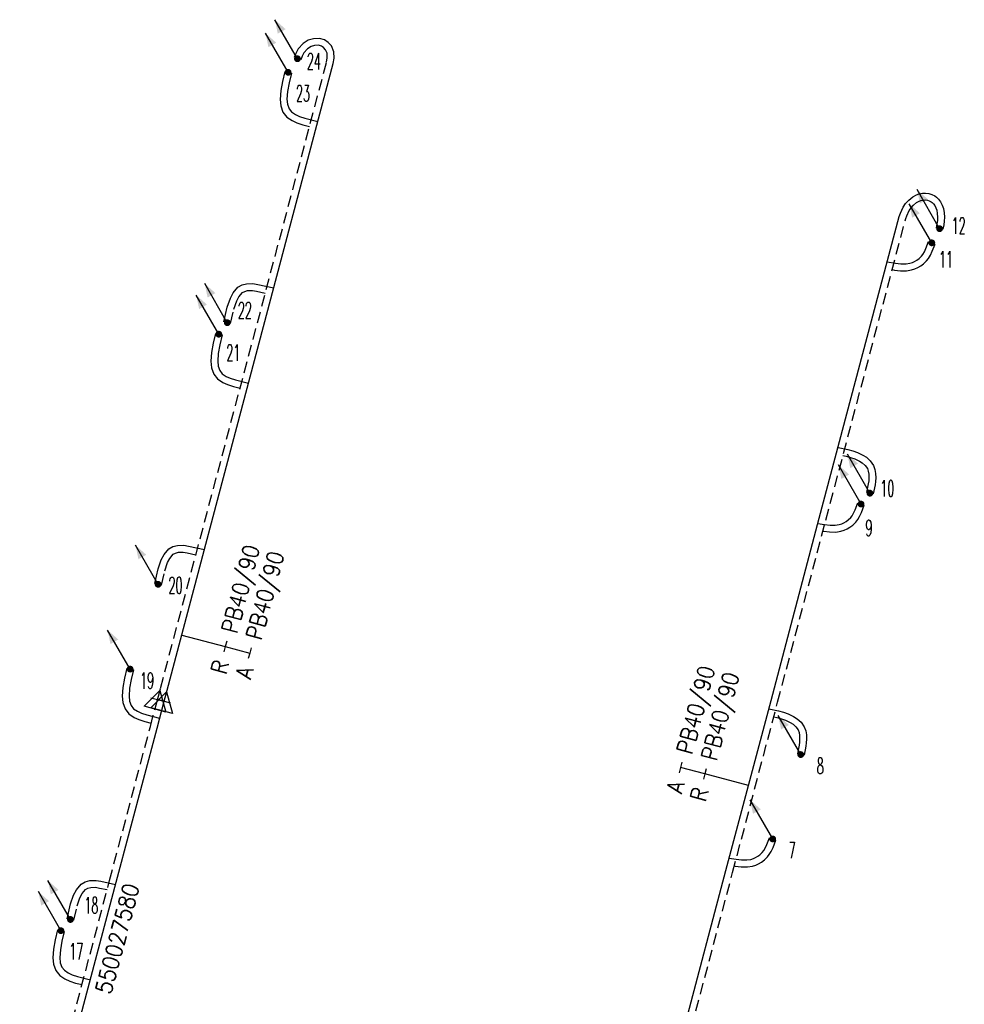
# Model space of a CAD drawing. Header units: millimetres. Extents: x 0 to 118212815, y 0 to 488348790.
# Tile 139 of 143: x 117852074 to 117904420, y 487756938 to 487811495. Entities that reach past the tile are written whole.
import ezdxf
from ezdxf.enums import TextEntityAlignment as Align

# ---------------------------------------------------------------- set-up
doc = ezdxf.new("R2010")
doc.units = ezdxf.units.MM
doc.header["$LTSCALE"] = 200
doc.linetypes.add('HIDDEN2', pattern=[4.7625, 3.175, -1.5875])
for name, color, linetype in [('WW-C-mof', 7, 'Continuous'), ('WW-C-stijgstrang', 7, 'Continuous'), ('WW-C-VERLOOP', 7, 'Continuous'), ('WW-I-diam', 7, 'Continuous'), ('WW-I-info', 7, 'Continuous'), ('WW-L-aanvoer', 3, 'Continuous'), ('WW-L-retour', 3, 'HIDDEN2')]:
    doc.layers.add(name, color=color, linetype=linetype)
doc.styles.add('DIN17', font='ROMANS.SHX', dxfattribs={"width": 0.9})

# ---------------------------------------------------------------- blocks, each defined once
blk = doc.blocks.new('LR-VERL')
at = {"color": 0, "linetype": 'ByBlock', "lineweight": -2}
blk.add_lwpolyline([(1.08, 0), (-1.08, -1.25), (-1.08, 1.25)], close=True, dxfattribs=at)
blk = doc.blocks.new('LR-mof')
at = {"color": 0, "linetype": 'ByBlock', "lineweight": -2}
blk.add_line((0, -0.75), (0, 0.75), dxfattribs=at)
blk = doc.blocks.new('LR-styg')
at = {"color": 0, "lineweight": -3}
blk.add_line((0, 0), (2.5, 4.33), dxfattribs=at)
at = {"color": 0, "lineweight": -3, "const_width": 0.375}
blk.add_lwpolyline([(-0.19, 0, 1), (0.19, 0, 1)], format="xyb", close=True, dxfattribs=at)
at = {"color": 0, "lineweight": -3}
blk.add_solid([(2.5, 4.33), (1.32, 3.28), (2.18, 2.78)], dxfattribs=at)
at = {"color": 7, "linetype": 'ByBlock', "lineweight": -2, "style": 'DIN17', "width": 0.5}
blk.add_attdef('*1', text='', height=1.8, dxfattribs=at).set_placement((0, -2.5), align=Align.MIDDLE)
blk = doc.blocks.new('LR-DIAB2')
at = {"color": 0, "linetype": 'Continuous', "lineweight": -3}
blk.add_line((0, 5), (0, 7.8), dxfattribs=at)
at = {"color": 0, "lineweight": -3}
blk.add_line((0, 0), (0, 5), dxfattribs=at)
for points in [[(0.61, 7.8), (0, 7.8), (-0.61, 7.8)], [(0.61, 5), (0, 5), (-0.61, 5)]]:
    blk.add_lwpolyline(points, dxfattribs=at)
at = {"color": 1, "lineweight": -3, "style": 'DIN17', "width": 0.9}
for tag, p in [('*1', (-1.61, 7.8)), ('*2', (-1.61, 5.02))]:
    blk.add_attdef(tag, text='', height=1.8, dxfattribs=at).set_placement(p, align=Align.MIDDLE_RIGHT)
for tag, p in [('*11', (1.61, 7.8)), ('*12', (1.61, 5))]:
    blk.add_attdef(tag, text='', height=1.8, dxfattribs=at).set_placement(p, align=Align.MIDDLE_LEFT)
blk = doc.blocks.new('LR-hyp')
at = {"color": 7, "linetype": 'ByBlock', "lineweight": -3, "style": 'DIN17', "width": 0.9}
blk.add_attdef('*1', text='', height=1.8, dxfattribs=at).set_placement((0, 0), align=Align.MIDDLE)
at = {"color": 7, "linetype": 'ByBlock', "lineweight": -2, "style": 'DIN17', "width": 0.9, "flags": 1}
blk.add_attdef('*2', text='', height=1.8, dxfattribs=at).set_placement((0, -5), align=Align.MIDDLE)
blk = doc.blocks.new('LR-DIAO2')
at = {"color": 0, "lineweight": -3}
blk.add_line((0, 0), (0, -5), dxfattribs=at)
at = {"color": 0, "linetype": 'Continuous', "lineweight": -3}
blk.add_line((0, -5), (0, -7.8), dxfattribs=at)
at = {"color": 0, "lineweight": -3}
for points in [[(0.61, -5), (0, -5), (-0.61, -5)], [(0.61, -7.8), (0, -7.8), (-0.61, -7.8)]]:
    blk.add_lwpolyline(points, dxfattribs=at)
at = {"color": 1, "lineweight": -3, "style": 'DIN17', "width": 0.9}
for tag, p in [('*1', (-1.61, -5)), ('*2', (-1.61, -7.78))]:
    blk.add_attdef(tag, text='', height=1.8, dxfattribs=at).set_placement(p, align=Align.MIDDLE_RIGHT)
for tag, p in [('*11', (1.61, -5)), ('*12', (1.61, -7.8))]:
    blk.add_attdef(tag, text='', height=1.8, dxfattribs=at).set_placement(p, align=Align.MIDDLE_LEFT)

msp = doc.modelspace()

# ---------------------------------------------------------------- linework, layer by layer
at = {"layer": 'WW-L-aanvoer'}
for p, q in [((117868350, 487810441), (117868065, 487810354)), ((117868681, 487810460), (117868350, 487810441)), ((117868965, 487810376), (117868681, 487810460)), ((117867503, 487809879), (117867371, 487809628)), ((117867774, 487810179), (117867503, 487809879)), ((117868065, 487810354), (117867774, 487810179)), ((117869164, 487810235), (117868965, 487810376)), ((117869344, 487810043), (117869164, 487810235)), ((117869481, 487809717), (117869344, 487810043)), ((117867371, 487809628), (117867288, 487809393)), ((117869454, 487809070), (117869496, 487809363)), ((117869496, 487809363), (117869481, 487809717)), ((117860242, 487774346), (117869454, 487809070)), ((117867134, 487808536), (117867008, 487807999)), ((117867008, 487807999), (117866919, 487807515)), ((117866919, 487807515), (117866887, 487807084)), ((117866887, 487807084), (117866914, 487806805)), ((117866914, 487806805), (117867002, 487806560)), ((117867002, 487806560), (117867144, 487806383)), ((117867144, 487806383), (117867354, 487806240)), ((117867354, 487806240), (117867576, 487806140)), ((117867576, 487806140), (117867869, 487806043)), ((117867869, 487806043), (117868602, 487805857)), ((117901565, 487801686), (117901772, 487801796)), ((117901772, 487801796), (117901917, 487801846)), ((117901917, 487801846), (117902101, 487801882)), ((117902101, 487801882), (117902267, 487801887)), ((117902267, 487801887), (117902452, 487801864)), ((117902452, 487801864), (117902620, 487801813)), ((117902620, 487801813), (117902782, 487801730)), ((117902782, 487801730), (117902872, 487801667)), ((117901033, 487801102), (117901170, 487801309)), ((117901170, 487801309), (117901338, 487801502)), ((117901338, 487801502), (117901565, 487801686)), ((117902872, 487801667), (117902995, 487801552)), ((117902995, 487801552), (117903105, 487801405)), ((117903105, 487801405), (117903198, 487801222)), ((117903198, 487801222), (117903259, 487801039)), ((117900811, 487800597), (117900875, 487800769)), ((117900875, 487800769), (117901033, 487801102)), ((117903259, 487801039), (117903302, 487800802)), ((117903302, 487800802), (117903315, 487800553)), ((117896382, 487783868), (117900811, 487800597)), ((117903281, 487800131), (117903236, 487799881)), ((117903305, 487800330), (117903281, 487800131)), ((117903315, 487800553), (117903305, 487800330)), ((117902296, 487798814), (117902440, 487799198)), ((117902044, 487798388), (117902120, 487798486)), ((117902120, 487798486), (117902205, 487798625)), ((117902205, 487798625), (117902296, 487798814)), ((117900144, 487798074), (117900601, 487798001)), ((117900601, 487798001), (117900900, 487797966)), ((117900900, 487797966), (117901191, 487797964)), ((117901191, 487797964), (117901408, 487797997)), ((117901408, 487797997), (117901549, 487798042)), ((117901549, 487798042), (117901668, 487798095)), ((117901668, 487798095), (117901794, 487798169)), ((117901794, 487798169), (117901912, 487798258)), ((117901912, 487798258), (117902044, 487798388)), ((117864171, 487796668), (117864400, 487796798)), ((117864400, 487796798), (117864651, 487796864)), ((117864651, 487796864), (117865001, 487796870)), ((117865001, 487796870), (117865267, 487796824)), ((117865267, 487796824), (117866154, 487796631)), ((117863749, 487796064), (117863907, 487796358)), ((117863907, 487796358), (117864171, 487796668)), ((117863580, 487795566), (117863749, 487796064)), ((117863392, 487794749), (117863580, 487795566)), ((117863293, 487794025), (117863167, 487793487)), ((117863078, 487793003), (117863046, 487792573)), ((117863167, 487793487), (117863078, 487793003)), ((117863046, 487792573), (117863073, 487792293)), ((117863073, 487792293), (117863160, 487792048)), ((117863160, 487792048), (117863303, 487791871)), ((117863303, 487791871), (117863513, 487791729)), ((117863513, 487791729), (117863735, 487791629)), ((117863735, 487791629), (117864028, 487791532)), ((117864028, 487791532), (117864752, 487791348)), ((117897422, 487787797), (117897961, 487787683)), ((117897961, 487787683), (117898235, 487787603)), ((117898235, 487787603), (117898495, 487787510)), ((117898495, 487787510), (117898789, 487787372)), ((117898789, 487787372), (117898993, 487787246)), ((117898993, 487787246), (117899212, 487787055)), ((117899212, 487787055), (117899388, 487786796)), ((117899388, 487786796), (117899468, 487786569)), ((117899468, 487786569), (117899503, 487786355)), ((117899499, 487785905), (117899475, 487785720)), ((117899512, 487786107), (117899499, 487785905)), ((117899503, 487786355), (117899512, 487786107)), ((117899475, 487785720), (117899376, 487785222)), ((117898286, 487784150), (117898376, 487784338)), ((117898376, 487784338), (117898520, 487784723)), ((117893708, 487773772), (117896382, 487783868)), ((117897748, 487783620), (117897874, 487783693)), ((117897874, 487783693), (117897992, 487783782)), ((117897992, 487783782), (117898125, 487783913)), ((117898125, 487783913), (117898200, 487784010)), ((117898200, 487784010), (117898286, 487784150)), ((117896307, 487783586), (117896681, 487783526)), ((117896681, 487783526), (117896981, 487783491)), ((117896981, 487783491), (117897271, 487783488)), ((117897271, 487783488), (117897488, 487783522)), ((117897488, 487783522), (117897629, 487783566)), ((117897629, 487783566), (117897748, 487783620)), ((117860075, 487781859), (117860339, 487782169)), ((117860339, 487782169), (117860568, 487782299)), ((117860568, 487782299), (117860819, 487782366)), ((117860819, 487782366), (117861169, 487782371)), ((117861169, 487782371), (117861435, 487782326)), ((117861435, 487782326), (117862308, 487782135)), ((117859748, 487781067), (117859917, 487781565)), ((117859917, 487781565), (117860075, 487781859)), ((117859560, 487780251), (117859748, 487781067)), ((117858380, 487775469), (117858254, 487774931)), ((117858165, 487774447), (117858133, 487774016)), ((117858254, 487774931), (117858165, 487774447)), ((117858133, 487774016), (117858160, 487773737)), ((117860077, 487773726), (117860242, 487774346)), ((117858160, 487773737), (117858247, 487773492)), ((117858247, 487773492), (117858390, 487773315)), ((117859684, 487772241), (117860077, 487773726)), ((117891212, 487764347), (117893708, 487773772)), ((117858390, 487773315), (117858600, 487773172)), ((117858600, 487773172), (117858822, 487773073)), ((117858822, 487773073), (117859115, 487772975)), ((117859115, 487772975), (117859830, 487772794)), ((117893587, 487773314), (117894126, 487773201)), ((117894126, 487773201), (117894400, 487773121)), ((117894400, 487773121), (117894660, 487773028)), ((117894660, 487773028), (117894954, 487772890)), ((117894954, 487772890), (117895158, 487772764)), ((117857424, 487763699), (117859684, 487772241)), ((117895158, 487772764), (117895377, 487772572)), ((117895377, 487772572), (117895553, 487772314)), ((117895553, 487772314), (117895633, 487772087)), ((117895633, 487772087), (117895668, 487771873)), ((117895668, 487771873), (117895677, 487771625)), ((117895640, 487771238), (117895541, 487770739)), ((117895664, 487771423), (117895640, 487771238)), ((117895677, 487771625), (117895664, 487771423)), ((117893387, 487765596), (117893478, 487765785)), ((117893478, 487765785), (117893622, 487766169)), ((117892976, 487765140), (117893094, 487765229)), ((117893094, 487765229), (117893226, 487765359)), ((117893226, 487765359), (117893302, 487765457)), ((117893302, 487765457), (117893387, 487765596)), ((117891394, 487765034), (117891783, 487764972)), ((117891783, 487764972), (117892082, 487764937)), ((117892082, 487764937), (117892373, 487764935)), ((117892373, 487764935), (117892590, 487764968)), ((117892590, 487764968), (117892730, 487765013)), ((117892730, 487765013), (117892850, 487765066)), ((117892850, 487765066), (117892976, 487765140)), ((117888936, 487755753), (117891212, 487764347)), ((117852442, 487744894), (117857424, 487763699)), ((117855217, 487763289), (117855481, 487763599)), ((117855481, 487763599), (117855710, 487763729)), ((117855710, 487763729), (117855961, 487763795)), ((117855961, 487763795), (117856311, 487763801)), ((117856311, 487763801), (117856577, 487763755)), ((117856577, 487763755), (117857392, 487763578)), ((117854890, 487762497), (117855059, 487762995)), ((117855059, 487762995), (117855217, 487763289)), ((117854702, 487761680), (117854890, 487762497)), ((117854543, 487760975), (117854417, 487760438)), ((117854417, 487760438), (117854328, 487759953)), ((117854328, 487759953), (117854296, 487759523)), ((117854296, 487759523), (117854323, 487759243)), ((117854323, 487759243), (117854410, 487758999)), ((117854410, 487758999), (117854553, 487758821)), ((117854553, 487758821), (117854763, 487758679)), ((117854763, 487758679), (117854985, 487758579)), ((117854985, 487758579), (117855278, 487758482)), ((117855278, 487758482), (117855993, 487758300))]:
    msp.add_line(p, q, dxfattribs=at)
at = {"layer": 'WW-L-retour'}
for p, q in [((117868018, 487809883), (117867817, 487809659)), ((117868221, 487810005), (117868018, 487809883)), ((117868417, 487810064), (117868221, 487810005)), ((117868636, 487810077), (117868417, 487810064)), ((117868797, 487810029), (117868636, 487810077)), ((117868913, 487809947), (117868797, 487810029)), ((117869021, 487809832), (117868913, 487809947)), ((117867720, 487809475), (117867647, 487809267)), ((117867817, 487809659), (117867720, 487809475)), ((117869104, 487809633), (117869021, 487809832)), ((117869081, 487809146), (117869115, 487809382)), ((117869115, 487809382), (117869104, 487809633)), ((117859875, 487774444), (117869081, 487809146)), ((117866764, 487808623), (117866636, 487808076)), ((117866636, 487808076), (117866541, 487807563)), ((117866541, 487807563), (117866506, 487807080)), ((117866506, 487807080), (117866540, 487806721)), ((117866540, 487806721), (117866665, 487806371)), ((117866665, 487806371), (117866884, 487806100)), ((117866884, 487806100), (117867168, 487805907)), ((117867168, 487805907), (117867438, 487805786)), ((117867438, 487805786), (117867763, 487805678)), ((117867763, 487805678), (117868136, 487805583)), ((117901473, 487801078), (117901603, 487801227)), ((117901603, 487801227), (117901775, 487801367)), ((117901775, 487801367), (117901924, 487801446)), ((117901924, 487801446), (117902016, 487801478)), ((117902016, 487801478), (117902143, 487801503)), ((117902143, 487801503), (117902250, 487801507)), ((117902250, 487801507), (117902372, 487801491)), ((117902372, 487801491), (117902478, 487801459)), ((117902478, 487801459), (117902585, 487801404)), ((117902585, 487801404), (117902631, 487801372)), ((117902631, 487801372), (117902711, 487801297)), ((117902711, 487801297), (117902781, 487801203)), ((117902781, 487801203), (117902846, 487801076)), ((117901174, 487800482), (117901226, 487800622)), ((117901226, 487800622), (117901365, 487800915)), ((117901365, 487800915), (117901473, 487801078)), ((117902846, 487801076), (117902889, 487800945)), ((117902889, 487800945), (117902923, 487800758)), ((117902923, 487800758), (117902934, 487800551)), ((117896749, 487783771), (117901174, 487800482)), ((117902905, 487800187), (117902862, 487799949)), ((117902926, 487800361), (117902905, 487800187)), ((117902934, 487800551), (117902926, 487800361)), ((117902646, 487798665), (117902796, 487799065)), ((117902433, 487798269), (117902540, 487798443)), ((117902540, 487798443), (117902646, 487798665)), ((117902004, 487797852), (117902160, 487797969)), ((117902160, 487797969), (117902329, 487798135)), ((117902329, 487798135), (117902433, 487798269)), ((117900423, 487797645), (117900549, 487797625)), ((117900549, 487797625), (117900877, 487797586)), ((117900877, 487797586), (117901219, 487797584)), ((117901219, 487797584), (117901494, 487797626)), ((117901494, 487797626), (117901684, 487797686)), ((117901684, 487797686), (117901842, 487797757)), ((117901842, 487797757), (117902004, 487797852)), ((117864222, 487796142), (117864417, 487796371)), ((117864417, 487796371), (117864545, 487796443)), ((117864545, 487796443), (117864704, 487796485)), ((117864704, 487796485), (117864972, 487796490)), ((117864972, 487796490), (117865195, 487796451)), ((117865195, 487796451), (117865685, 487796344)), ((117863946, 487795462), (117864099, 487795912)), ((117864099, 487795912), (117864222, 487796142)), ((117863762, 487794664), (117863946, 487795462)), ((117862923, 487794112), (117862795, 487793565)), ((117862795, 487793565), (117862700, 487793052)), ((117862700, 487793052), (117862665, 487792568)), ((117862665, 487792568), (117862699, 487792210)), ((117862699, 487792210), (117862824, 487791860)), ((117862824, 487791860), (117863043, 487791589)), ((117863043, 487791589), (117863327, 487791396)), ((117863327, 487791396), (117863597, 487791275)), ((117863597, 487791275), (117863921, 487791167)), ((117863921, 487791167), (117864287, 487791074)), ((117897697, 487787350), (117897868, 487787314)), ((117897868, 487787314), (117898118, 487787242)), ((117898118, 487787242), (117898350, 487787158)), ((117898350, 487787158), (117898608, 487787038)), ((117898608, 487787038), (117898766, 487786939)), ((117898766, 487786939), (117898926, 487786800)), ((117898926, 487786800), (117899046, 487786624)), ((117899046, 487786624), (117899098, 487786475)), ((117899098, 487786475), (117899124, 487786317)), ((117899120, 487785941), (117899100, 487785781)), ((117899131, 487786113), (117899120, 487785941)), ((117899124, 487786317), (117899131, 487786113)), ((117899100, 487785781), (117899003, 487785296)), ((117898726, 487784189), (117898876, 487784589)), ((117894075, 487773675), (117896749, 487783771)), ((117898409, 487783660), (117898513, 487783794)), ((117898513, 487783794), (117898620, 487783968)), ((117898620, 487783968), (117898726, 487784189)), ((117896586, 487783156), (117896629, 487783149)), ((117896629, 487783149), (117896957, 487783111)), ((117897299, 487783108), (117897575, 487783151)), ((117897575, 487783151), (117897764, 487783210)), ((117897764, 487783210), (117897923, 487783282)), ((117897923, 487783282), (117898085, 487783377)), ((117898085, 487783377), (117898241, 487783494)), ((117898241, 487783494), (117898409, 487783660)), ((117896957, 487783111), (117897299, 487783108)), ((117860267, 487781413), (117860390, 487781643)), ((117860390, 487781643), (117860585, 487781872)), ((117860585, 487781872), (117860713, 487781944)), ((117860713, 487781944), (117860872, 487781986)), ((117860872, 487781986), (117861140, 487781991)), ((117861140, 487781991), (117861363, 487781952)), ((117861363, 487781952), (117861839, 487781849)), ((117859930, 487780165), (117860114, 487780963)), ((117860114, 487780963), (117860267, 487781413)), ((117858010, 487775555), (117857882, 487775009)), ((117857882, 487775009), (117857787, 487774495)), ((117857787, 487774495), (117857752, 487774012)), ((117859707, 487773811), (117859875, 487774444)), ((117857752, 487774012), (117857786, 487773653)), ((117857786, 487773653), (117857911, 487773303)), ((117859316, 487772339), (117859707, 487773811)), ((117891580, 487764250), (117894075, 487773675)), ((117857911, 487773303), (117858130, 487773032)), ((117858130, 487773032), (117858414, 487772839)), ((117858414, 487772839), (117858684, 487772718)), ((117893862, 487772868), (117894033, 487772832)), ((117894033, 487772832), (117894283, 487772760)), ((117857056, 487763796), (117859316, 487772339)), ((117858684, 487772718), (117859008, 487772610)), ((117859008, 487772610), (117859364, 487772520)), ((117894283, 487772760), (117894515, 487772676)), ((117894515, 487772676), (117894773, 487772556)), ((117894773, 487772556), (117894931, 487772457)), ((117894931, 487772457), (117895091, 487772318)), ((117895091, 487772318), (117895211, 487772141)), ((117895211, 487772141), (117895263, 487771993)), ((117895263, 487771993), (117895289, 487771835)), ((117895289, 487771835), (117895296, 487771631)), ((117895265, 487771299), (117895168, 487770814)), ((117895285, 487771459), (117895265, 487771299)), ((117895296, 487771631), (117895285, 487771459)), ((117893828, 487765636), (117893978, 487766036)), ((117893511, 487765106), (117893615, 487765240)), ((117893615, 487765240), (117893722, 487765414)), ((117893722, 487765414), (117893828, 487765636)), ((117891674, 487764605), (117891731, 487764595)), ((117892401, 487764555), (117892676, 487764597)), ((117892676, 487764597), (117892866, 487764657)), ((117892866, 487764657), (117893024, 487764728)), ((117893024, 487764728), (117893186, 487764823)), ((117893186, 487764823), (117893342, 487764940)), ((117893342, 487764940), (117893511, 487765106)), ((117889304, 487755655), (117891580, 487764250)), ((117891731, 487764595), (117892059, 487764557)), ((117892059, 487764557), (117892401, 487764555)), ((117852074, 487744991), (117857056, 487763796)), ((117855408, 487762843), (117855532, 487763073)), ((117855532, 487763073), (117855727, 487763301)), ((117855727, 487763301), (117855855, 487763374)), ((117855855, 487763374), (117856013, 487763416)), ((117856013, 487763416), (117856281, 487763420)), ((117856281, 487763420), (117856504, 487763382)), ((117856504, 487763382), (117856923, 487763291)), ((117855256, 487762393), (117855408, 487762843)), ((117855072, 487761595), (117855256, 487762393)), ((117854173, 487761062), (117854045, 487760515)), ((117854045, 487760515), (117853950, 487760002)), ((117853950, 487760002), (117853915, 487759518)), ((117853915, 487759518), (117853949, 487759160)), ((117853949, 487759160), (117854074, 487758810)), ((117854074, 487758810), (117854293, 487758539)), ((117854293, 487758539), (117854577, 487758346)), ((117854577, 487758346), (117854847, 487758225)), ((117854847, 487758225), (117855171, 487758117)), ((117855171, 487758117), (117855528, 487758027))]:
    msp.add_line(p, q, dxfattribs=at)

# ---------------------------------------------------------------- block references
at = {"layer": 'WW-C-mof', "xscale": 500, "yscale": 500, "zscale": 500, "rotation": 75.1418}
for p in [(117859707, 487773811), (117860077, 487773726)]:
    msp.add_blockref('LR-mof', p, dxfattribs=at)
at = {"layer": 'WW-C-stijgstrang', "linetype": 'Continuous'}
ref = msp.add_blockref('LR-styg', (117867467, 487809330), dxfattribs=dict(at, xscale=500, yscale=500, zscale=500, rotation=59.9999999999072))
ref.add_attrib('*1', '24', dxfattribs={"layer": '0', "color": 1, "linetype": 'ByBlock', "lineweight": -2, "height": 900, "style": 'DIN17', "width": 0.5}).set_placement((117868377, 487809192), align=Align.MIDDLE)
ref = msp.add_blockref('LR-styg', (117866949, 487808580), dxfattribs=dict(at, xscale=500, yscale=500, zscale=500, rotation=59.9999999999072))
ref.add_attrib('*1', '23', dxfattribs={"layer": '0', "color": 1, "linetype": 'ByBlock', "lineweight": -2, "height": 900, "style": 'DIN17', "width": 0.5}).set_placement((117867773, 487807413), align=Align.MIDDLE)
ref = msp.add_blockref('LR-styg', (117903049, 487799915), dxfattribs=dict(at, xscale=500, yscale=500, zscale=500, rotation=59.9999999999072))
ref.add_attrib('*1', '12', dxfattribs={"layer": '0', "color": 1, "linetype": 'ByBlock', "lineweight": -2, "height": 900, "style": 'DIN17', "width": 0.5}).set_placement((117904110, 487800078), align=Align.MIDDLE)
ref = msp.add_blockref('LR-styg', (117902618, 487799131), dxfattribs=dict(at, xscale=500, yscale=500, zscale=500, rotation=59.9999999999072))
ref.add_attrib('*1', '11', dxfattribs={"layer": '0', "color": 1, "linetype": 'ByBlock', "lineweight": -2, "height": 900, "style": 'DIN17', "width": 0.5}).set_placement((117903408, 487798211), align=Align.MIDDLE)
ref = msp.add_blockref('LR-styg', (117863577, 487794707), dxfattribs=dict(at, xscale=500, yscale=500, zscale=500, rotation=59.9999999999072))
ref.add_attrib('*1', '22', dxfattribs={"layer": '0', "color": 1, "linetype": 'ByBlock', "lineweight": -2, "height": 900, "style": 'DIN17', "width": 0.5}).set_placement((117864554, 487795391), align=Align.MIDDLE)
ref = msp.add_blockref('LR-styg', (117863108, 487794069), dxfattribs=dict(at, xscale=500, yscale=500, zscale=500, rotation=59.9999999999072))
ref.add_attrib('*1', '21', dxfattribs={"layer": '0', "color": 1, "linetype": 'ByBlock', "lineweight": -2, "height": 900, "style": 'DIN17', "width": 0.5}).set_placement((117863916, 487793043), align=Align.MIDDLE)
ref = msp.add_blockref('LR-styg', (117899190, 487785259), dxfattribs=dict(at, xscale=500, yscale=500, zscale=500, rotation=59.9999999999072))
ref.add_attrib('*1', '10', dxfattribs={"layer": '0', "color": 1, "linetype": 'ByBlock', "lineweight": -2, "height": 900, "style": 'DIN17', "width": 0.5}).set_placement((117900157, 487785522), align=Align.MIDDLE)
ref = msp.add_blockref('LR-styg', (117898698, 487784656), dxfattribs=dict(at, xscale=500, yscale=500, zscale=500, rotation=59.9999999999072))
ref.add_attrib('*1', '9', dxfattribs={"layer": '0', "color": 1, "linetype": 'ByBlock', "lineweight": -2, "height": 900, "style": 'DIN17', "width": 0.5}).set_placement((117899135, 487783332), align=Align.MIDDLE)
ref = msp.add_blockref('LR-styg', (117859745, 487780208), dxfattribs=dict(at, xscale=500, yscale=500, zscale=500, rotation=59.9999999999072))
ref.add_attrib('*1', '20', dxfattribs={"layer": '0', "color": 1, "linetype": 'ByBlock', "lineweight": -2, "height": 900, "style": 'DIN17', "width": 0.5}).set_placement((117860711, 487780154), align=Align.MIDDLE)
ref = msp.add_blockref('LR-styg', (117858195, 487775512), dxfattribs=dict(at, xscale=500, yscale=500, zscale=500, rotation=59.9999999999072))
ref.add_attrib('*1', '19', dxfattribs={"layer": '0', "color": 1, "linetype": 'ByBlock', "lineweight": -2, "height": 900, "style": 'DIN17', "width": 0.5}).set_placement((117859135, 487774875), align=Align.MIDDLE)
ref = msp.add_blockref('LR-styg', (117895355, 487770777), dxfattribs=dict(at, xscale=500, yscale=500, zscale=500, rotation=59.9999999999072))
ref.add_attrib('*1', '8', dxfattribs={"layer": '0', "color": 1, "linetype": 'ByBlock', "lineweight": -2, "height": 900, "style": 'DIN17', "width": 0.5}).set_placement((117896437, 487770152), align=Align.MIDDLE)
ref = msp.add_blockref('LR-styg', (117893800, 487766102), dxfattribs=dict(at, xscale=500, yscale=500, zscale=500, rotation=59.9999999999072))
ref.add_attrib('*1', '7', dxfattribs={"layer": '0', "color": 1, "linetype": 'ByBlock', "lineweight": -2, "height": 900, "style": 'DIN17', "width": 0.5}).set_placement((117894882, 487765477), align=Align.MIDDLE)
ref = msp.add_blockref('LR-styg', (117854887, 487761638), dxfattribs=dict(at, xscale=500, yscale=500, zscale=500, rotation=59.9999999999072))
ref.add_attrib('*1', '18', dxfattribs={"layer": '0', "color": 1, "linetype": 'ByBlock', "lineweight": -2, "height": 900, "style": 'DIN17', "width": 0.5}).set_placement((117856045, 487762426), align=Align.MIDDLE)
ref = msp.add_blockref('LR-styg', (117854358, 487761019), dxfattribs=dict(at, xscale=500, yscale=500, zscale=500, rotation=59.9999999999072))
ref.add_attrib('*1', '17', dxfattribs={"layer": '0', "color": 1, "linetype": 'ByBlock', "lineweight": -2, "height": 900, "style": 'DIN17', "width": 0.5}).set_placement((117855210, 487759867), align=Align.MIDDLE)
at = {"layer": 'WW-C-VERLOOP', "linetype": 'Continuous', "xscale": 500, "yscale": 500, "zscale": 500, "rotation": 75.1418}
for p in [(117859707, 487773811), (117860077, 487773726)]:
    msp.add_blockref('LR-VERL', p, dxfattribs=at)
at = {"layer": 'WW-I-diam', "linetype": 'Continuous', "xscale": 500, "yscale": 500, "zscale": 500}
for name, p, rotation, values in [('LR-DIAO2', (117861052, 487777398), 75.14205752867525, {'*1': 'R', '*11': 'PB40/90', '*2': 'A', '*12': 'PB40/90'}), ('LR-DIAB2', (117892460, 487769060), 75.16803572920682, {'*1': 'A', '*11': 'PB40/90', '*2': 'R', '*12': 'PB40/90'})]:
    msp.add_blockref(name, p, dxfattribs=dict(at, rotation=rotation)).add_auto_attribs(values)
at = {"layer": 'WW-I-info', "linetype": 'Continuous'}
ref = msp.add_blockref('LR-hyp', (117857485, 487760579), dxfattribs=dict(at, xscale=500.0000000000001, yscale=500.0000000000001, zscale=500.0000000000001, rotation=75.161))
ref.add_attrib('*1', '550027580', dxfattribs={"layer": '0', "color": 0, "linetype": 'ByBlock', "lineweight": -3, "height": 900, "rotation": 75.161, "style": 'DIN17', "width": 0.9}).set_placement((117857485, 487760579), align=Align.MIDDLE)

doc.saveas('drawing.dxf')
